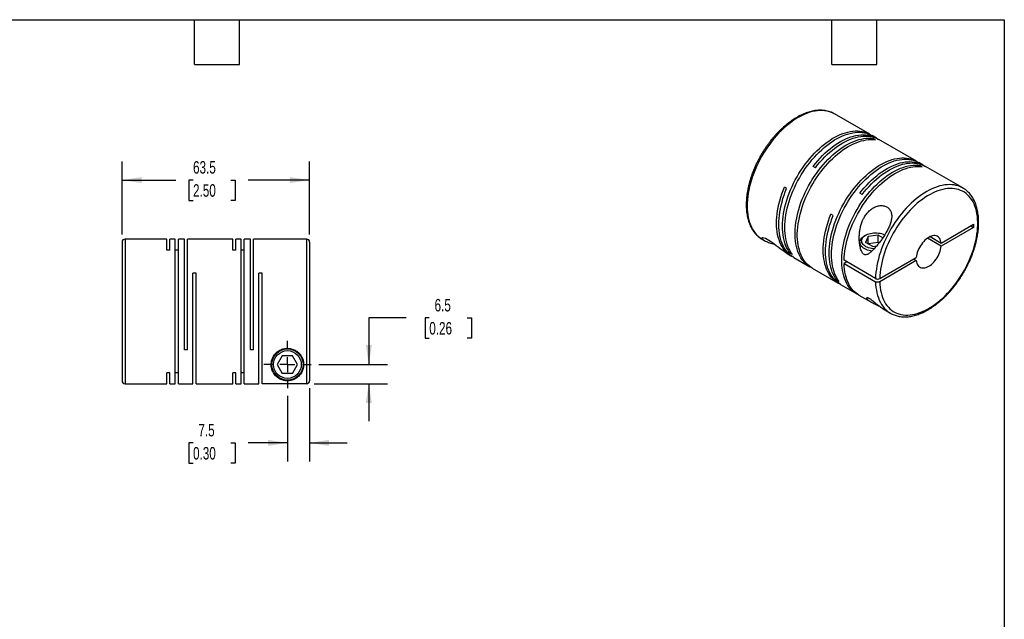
# Model space of a CAD drawing. Header units: millimetres. Extents: x 13 to 546, y 13 to 419.
# Tile 3 of 3: x 213 to 546, y 216 to 419. Entities that reach past the tile are written whole.
import ezdxf

# ---------------------------------------------------------------- set-up
doc = ezdxf.new("R2010")
doc.units = ezdxf.units.MM
doc.header["$LTSCALE"] = 2
doc.linetypes.add('SLD-Center', pattern=[19.05, 15.24, -1.27, 1.27, -1.27])
doc.linetypes.add('SLD-Solid', pattern=[0])
doc.layers.add('CENTER', color=40, linetype='SLD-Center')
doc.layers.add('DIMENSIONS', color=140, linetype='SLD-Solid', lineweight=25)
doc.layers.add('TEXT', color=140, linetype='SLD-Solid', lineweight=25)
doc.styles.add('SLDTEXTSTYLE0', font='TXT', dxfattribs={"width": 0.7})
doc.dimstyles.new('SLDDIMSTYLE0', dxfattribs={"dimtxt": 4.316016, "dimasz": 6.604, "dimexe": 0, "dimexo": 0.0625, "dimgap": 1.079004, "dimtad": 0, "dimtih": 1, "dimtoh": 1, "dimdec": 1, "dimrnd": 1e-09, "dimzin": 12, "dimdsep": 46, "dimtxsty": 'SLDTEXTSTYLE0', "dimsah": 1, "dimcen": 0.09, "dimadec": 0, "dimazin": 3, "dimtfac": 1, "dimtdec": 1, "dimtmove": 0, "dimatfit": 0, "dimfxl": 0, "dimfrac": 2, "dimtolj": 1, "dimtzin": 12, "dimarcsym": 0})
doc.dimstyles.new('SLDDIMSTYLE4', dxfattribs={"dimtxt": 4.316016, "dimasz": 6.604, "dimexe": 0, "dimexo": 0.0625, "dimgap": 1.079004, "dimtad": 0, "dimtih": 1, "dimtoh": 1, "dimdec": 1, "dimrnd": 1e-09, "dimzin": 12, "dimdsep": 46, "dimtxsty": 'SLDTEXTSTYLE0', "dimsah": 1, "dimcen": 0.09, "dimadec": 0, "dimazin": 3, "dimtfac": 1, "dimtdec": 1, "dimtofl": 0, "dimtmove": 0, "dimatfit": 3, "dimfxl": 0, "dimfrac": 2, "dimtolj": 1, "dimtzin": 12, "dimarcsym": 0})

# ---------------------------------------------------------------- blocks, each defined once
blk = doc.blocks.new('_D_5')
at = {"layer": 'DIMENSIONS'}
for p, q in [((310.81, 294.21), (310.81, 269.35)), ((303.31, 291.66), (303.31, 269.35)), ((271.34, 275.7), (269.89, 275.7)), ((269.89, 275.7), (269.89, 268.84)), ((284.17, 275.7), (285.61, 275.7)), ((285.61, 275.7), (285.61, 268.84)), ((303.31, 275.7), (290.01, 275.7)), ((310.81, 275.7), (323.51, 275.7)), ((269.89, 268.84), (271.34, 268.84)), ((285.61, 268.84), (284.17, 268.84))]:
    blk.add_line(p, q, dxfattribs=at)
for points in [[(303.31, 275.7), (296.7, 276.71), (296.7, 274.68)], [(310.81, 275.7), (317.41, 274.68), (317.41, 276.71)]]:
    blk.add_solid(points, dxfattribs=at)
at = {"layer": 'DIMENSIONS', "char_height": 4.233, "attachment_point": 1, "style": 'SLDTEXTSTYLE0'}
for s, insert in [('7.5', (273.14, 282.12)), ('0.30', (271.34, 274.29))]:
    blk.add_mtext(s, dxfattribs=dict(at, insert=insert))
blk = doc.blocks.new('_D_6')
at = {"layer": 'DIMENSIONS'}
for p, q in [((343.56, 318.05), (330.86, 318.05)), ((330.86, 318.05), (330.86, 302.24)), ((351.35, 318.05), (349.9, 318.05)), ((349.9, 318.05), (349.9, 311.19)), ((364.17, 318.05), (365.62, 318.05)), ((365.62, 318.05), (365.62, 311.19)), ((349.9, 311.19), (351.35, 311.19)), ((365.62, 311.19), (364.17, 311.19)), ((313.89, 302.24), (337.21, 302.24)), ((312.35, 295.75), (337.21, 295.75)), ((330.86, 295.75), (330.86, 283.05))]:
    blk.add_line(p, q, dxfattribs=at)
for points in [[(330.86, 302.24), (331.88, 308.85), (329.85, 308.85)], [(330.86, 295.75), (329.85, 289.15), (331.88, 289.15)]]:
    blk.add_solid(points, dxfattribs=at)
at = {"layer": 'DIMENSIONS', "char_height": 4.233, "attachment_point": 1, "style": 'SLDTEXTSTYLE0'}
for s, insert in [('6.5', (353.14, 324.47)), ('0.26', (351.35, 316.64))]:
    blk.add_mtext(s, dxfattribs=dict(at, insert=insert))
blk = doc.blocks.new('_D_7')
at = {"layer": 'DIMENSIONS'}
for p, q in [((247.31, 346.28), (247.31, 371.09)), ((310.81, 346.28), (310.81, 371.09)), ((247.31, 364.74), (265.49, 364.74)), ((271.34, 364.74), (269.89, 364.74)), ((269.89, 364.74), (269.89, 357.88)), ((284.17, 364.74), (285.61, 364.74)), ((285.61, 364.74), (285.61, 357.88)), ((310.81, 364.74), (290.01, 364.74)), ((269.89, 357.88), (271.34, 357.88)), ((285.61, 357.88), (284.17, 357.88))]:
    blk.add_line(p, q, dxfattribs=at)
for points in [[(247.31, 364.74), (253.91, 363.73), (253.91, 365.76)], [(310.81, 364.74), (304.2, 365.76), (304.2, 363.73)]]:
    blk.add_solid(points, dxfattribs=at)
at = {"layer": 'DIMENSIONS', "char_height": 4.233, "attachment_point": 1, "style": 'SLDTEXTSTYLE0'}
for s, insert in [('63.5', (271.34, 371.17)), ('2.50', (271.34, 363.34))]:
    blk.add_mtext(s, dxfattribs=dict(at, insert=insert))
blk = doc.blocks.new('SW_CENTERMARKSYMBOL_2')
at = {"layer": 'CENTER', "color": 0}
for p, q in [((0, 5.08), (0, 8.04)), ((-5.08, 0), (-8.04, 0)), ((0, 0), (-2.54, 0)), ((0, 0), (0, 2.54)), ((0, 0), (0, -2.54)), ((0, 0), (2.54, 0)), ((5.08, 0), (8.04, 0)), ((0, -5.08), (0, -8.04))]:
    blk.add_line(p, q, dxfattribs=at)

msp = doc.modelspace()

# ---------------------------------------------------------------- linework, layer by layer
for p, q in [((488.56, 387.17), (488.55, 387.18)), ((500.55, 380.25), (488.56, 387.17)), ((502.78, 378.97), (501.33, 379.8)), ((502.51, 378.4), (501.73, 378.85)), ((501.73, 378.48), (501.73, 378.85)), ((516.35, 371.13), (503.55, 378.52)), ((518.58, 369.84), (517.13, 370.68)), ((482.11, 368.95), (481.33, 369.4)), ((518.32, 369.28), (517.54, 369.72)), ((517.54, 369.36), (517.54, 369.72)), ((532.05, 362.07), (519.36, 369.39)), ((472.38, 361.89), (471.6, 362.34)), ((497.92, 359.83), (497.14, 360.27)), ((488.18, 352.76), (487.4, 353.21)), ((524.73, 343.41), (535.71, 349.75)), ((535.71, 348.69), (524.73, 342.34)), ((534.79, 349.22), (535.71, 348.69)), ((535.71, 349.75), (535.71, 348.69)), ((247.31, 343.74), (247.31, 296.74)), ((262.41, 344.74), (248.31, 344.74)), ((248.31, 344.74), (248.31, 295.74)), ((262.41, 341.01), (262.41, 344.74)), ((265.26, 344.74), (263.51, 344.74)), ((263.51, 341.01), (263.51, 344.74)), ((265.26, 295.74), (265.26, 344.74)), ((268.41, 344.74), (266.36, 344.74)), ((266.36, 295.74), (266.36, 344.74)), ((268.41, 307.24), (268.41, 344.74)), ((284.76, 344.74), (269.51, 344.74)), ((269.51, 307.24), (269.51, 344.74)), ((284.76, 341.01), (284.76, 344.74)), ((287.61, 344.74), (285.86, 344.74)), ((285.86, 341.01), (285.86, 344.74)), ((287.61, 295.74), (287.61, 344.74)), ((290.76, 344.74), (288.71, 344.74)), ((288.71, 295.74), (288.71, 344.74)), ((290.76, 307.24), (290.76, 344.74)), ((309.81, 344.74), (291.86, 344.74)), ((291.86, 307.24), (291.86, 344.74)), ((309.81, 344.74), (309.81, 295.75)), ((310.81, 343.74), (310.81, 296.75)), ((464.06, 344.73), (464.82, 344.3)), ((497.18, 343.67), (497.18, 342.68)), ((499.15, 346.07), (498.73, 345.83)), ((500.03, 345.57), (499.13, 343.64)), ((501.58, 342.22), (499.13, 343.64)), ((503.37, 346.09), (500.03, 345.57)), ((500.03, 343.12), (500.03, 345.57)), ((503.37, 343.64), (500.03, 343.12)), ((504.95, 345.18), (503.37, 346.09)), ((503.37, 343.64), (503.37, 346.09)), ((503.69, 343.46), (503.37, 343.64)), ((524.73, 342.34), (520.05, 345.04)), ((520.97, 345.58), (524.73, 343.41)), ((263.51, 341.01), (262.41, 341.01)), ((266.36, 341.01), (265.26, 341.01)), ((285.86, 341.01), (284.76, 341.01)), ((288.71, 341.01), (287.61, 341.01)), ((501.58, 342.22), (502.86, 342.42)), ((472.51, 339.86), (474.04, 338.98)), ((473.62, 339.94), (473.93, 340.13)), ((474.39, 339.49), (473.62, 339.94)), ((474.81, 338.53), (480.29, 335.37)), ((502.48, 331.38), (491.81, 337.55)), ((492.73, 337.01), (491.81, 336.48)), ((503.9, 331.38), (516.29, 338.54)), ((516.29, 337.47), (503.9, 330.32)), ((515.37, 338.01), (516.29, 337.47)), ((481.07, 334.92), (489.84, 329.86)), ((491.81, 336.48), (502.48, 330.32)), ((272.36, 333.24), (271.26, 333.24)), ((271.26, 295.74), (271.26, 333.24)), ((272.36, 295.74), (272.36, 333.24)), ((294.71, 333.24), (293.61, 333.24)), ((293.61, 295.74), (293.61, 333.24)), ((294.71, 295.75), (294.71, 333.24)), ((489.42, 330.82), (489.74, 331)), ((490.2, 330.37), (489.42, 330.82)), ((490.62, 329.41), (496.1, 326.24)), ((496.87, 325.79), (500.9, 323.47)), ((505.02, 321.09), (507.55, 319.63)), ((507.55, 319.63), (507.59, 319.61)), ((269.51, 307.24), (268.41, 307.24)), ((291.86, 307.24), (290.76, 307.24)), ((301.57, 305.24), (299.84, 302.24)), ((305.04, 305.24), (301.57, 305.24)), ((306.77, 302.24), (305.04, 305.24)), ((299.84, 302.24), (301.57, 299.24)), ((305.04, 299.24), (306.77, 302.24)), ((263.51, 299.48), (262.41, 299.48)), ((262.41, 295.74), (262.41, 299.48)), ((263.51, 295.74), (263.51, 299.48)), ((266.36, 299.48), (265.26, 299.48)), ((285.86, 299.48), (284.76, 299.48)), ((284.76, 295.74), (284.76, 299.48)), ((285.86, 295.74), (285.86, 299.48)), ((288.71, 299.48), (287.61, 299.48)), ((305.04, 299.24), (301.57, 299.24)), ((248.31, 295.74), (262.41, 295.74)), ((263.51, 295.74), (265.26, 295.74)), ((266.36, 295.74), (271.26, 295.74)), ((272.36, 295.74), (284.76, 295.74)), ((285.86, 295.74), (287.61, 295.74)), ((288.71, 295.74), (293.61, 295.74)), ((309.81, 295.75), (294.71, 295.75))]:
    msp.add_line(p, q)
at = {"flags": 128}
for points in [[(488.55, 387.18), (488.08, 387.43), (487.41, 387.72), (486.71, 387.96), (485.98, 388.13), (485.23, 388.25), (484.45, 388.31), (483.66, 388.31), (482.84, 388.25), (482, 388.13), (481.15, 387.96), (480.29, 387.72), (479.42, 387.43), (478.54, 387.08), (477.65, 386.67), (476.76, 386.21), (475.87, 385.69), (474.98, 385.13), (474.09, 384.51), (473.21, 383.84), (472.34, 383.13), (471.47, 382.37), (470.62, 381.56), (469.79, 380.72), (468.97, 379.83), (468.17, 378.91), (467.4, 377.96), (466.65, 376.97), (465.92, 375.95), (465.22, 374.91), (464.55, 373.84), (463.91, 372.76), (463.3, 371.65), (462.73, 370.53), (462.2, 369.4), (461.7, 368.26), (461.24, 367.11), (460.82, 365.96), (460.44, 364.81), (460.11, 363.66), (459.81, 362.52), (459.56, 361.38), (459.36, 360.26), (459.2, 359.16), (459.08, 358.07), (459.01, 357), (458.99, 355.96), (459.01, 354.94), (459.08, 353.96), (459.2, 353), (459.35, 352.08), (459.56, 351.19), (459.81, 350.35), (460.1, 349.55), (460.44, 348.78), (460.81, 348.07), (461.23, 347.4), (461.69, 346.78), (462.19, 346.22), (462.72, 345.7), (463.29, 345.24), (463.9, 344.83), (464.06, 344.73)], [(473.62, 339.94), (473.16, 340.56), (472.75, 341.24), (472.38, 341.95), (472.05, 342.72), (471.76, 343.52), (471.52, 344.37), (471.32, 345.26), (471.17, 346.18), (471.06, 347.14), (470.99, 348.12), (470.98, 349.14), (471, 350.18), (471.08, 351.25), (471.19, 352.33), (471.36, 353.44), (471.57, 354.55), (471.82, 355.68), (472.11, 356.82), (472.45, 357.97), (472.83, 359.12), (473.25, 360.26), (473.71, 361.41), (474.21, 362.54), (474.75, 363.67), (475.32, 364.79), (475.93, 365.89), (476.56, 366.97), (477.23, 368.04), (477.93, 369.08), (478.66, 370.09), (479.41, 371.07), (480.18, 372.02), (480.98, 372.94), (481.79, 373.82), (482.63, 374.66), (483.47, 375.46), (484.33, 376.22), (485.2, 376.93), (486.08, 377.59), (486.97, 378.21), (487.85, 378.78), (488.74, 379.29), (489.63, 379.75), (490.52, 380.15), (491.39, 380.5), (492.27, 380.8), (493.13, 381.03), (493.97, 381.21), (494.81, 381.33), (495.62, 381.39), (496.42, 381.39), (497.19, 381.34), (497.94, 381.22), (498.67, 381.05), (499.37, 380.81), (500.04, 380.52), (500.67, 380.18), (500.93, 380.02)], [(474.39, 339.49), (473.94, 340.12), (473.53, 340.79), (473.16, 341.51), (472.83, 342.27), (472.54, 343.08), (472.3, 343.92), (472.1, 344.81), (471.94, 345.73), (471.84, 346.69), (471.77, 347.67), (471.75, 348.69), (471.78, 349.73), (471.85, 350.8), (471.97, 351.88), (472.14, 352.99), (472.34, 354.11), (472.6, 355.24), (472.89, 356.37), (473.23, 357.52), (473.61, 358.67), (474.03, 359.81), (474.49, 360.96), (474.99, 362.1), (475.53, 363.22), (476.1, 364.34), (476.7, 365.44), (477.34, 366.53), (478.01, 367.59), (478.71, 368.63), (479.43, 369.64), (480.19, 370.62), (480.96, 371.57), (481.76, 372.49), (482.57, 373.37), (483.4, 374.21), (484.25, 375.01), (485.11, 375.77), (485.98, 376.48), (486.86, 377.15), (487.74, 377.76), (488.63, 378.33), (489.52, 378.84), (490.41, 379.3), (491.29, 379.71), (492.17, 380.06), (493.04, 380.35), (493.9, 380.58), (494.75, 380.76), (495.58, 380.88), (496.4, 380.94), (497.19, 380.94), (497.97, 380.89), (498.72, 380.77), (499.45, 380.6), (500.14, 380.36), (500.81, 380.08), (501.33, 379.8)], [(480.69, 335.15), (480.42, 335.3), (479.8, 335.68), (479.21, 336.11), (478.66, 336.6), (478.15, 337.14), (477.67, 337.73), (477.24, 338.38), (476.84, 339.07), (476.49, 339.8), (476.17, 340.58), (475.9, 341.41), (475.68, 342.27), (475.5, 343.17), (475.36, 344.11), (475.27, 345.07), (475.22, 346.07), (475.22, 347.1), (475.27, 348.15), (475.36, 349.23), (475.5, 350.32), (475.68, 351.43), (475.9, 352.55), (476.17, 353.69), (476.49, 354.83), (476.84, 355.97), (477.24, 357.12), (477.67, 358.27), (478.15, 359.41), (478.66, 360.55), (479.21, 361.67), (479.8, 362.78), (480.42, 363.87), (481.07, 364.95), (481.75, 366), (482.46, 367.03), (483.19, 368.03), (483.96, 369), (484.74, 369.94), (485.54, 370.84), (486.36, 371.71), (487.2, 372.53), (488.06, 373.32), (488.92, 374.06), (489.79, 374.75), (490.68, 375.4), (491.56, 375.99), (492.45, 376.54), (493.34, 377.03), (494.23, 377.47), (495.11, 377.85), (495.98, 378.18), (496.85, 378.45), (497.71, 378.66), (498.55, 378.82), (499.37, 378.91), (500.18, 378.95), (500.97, 378.93), (501.73, 378.85)], [(481.07, 334.92), (480.58, 335.23), (479.99, 335.66), (479.44, 336.15), (478.93, 336.69), (478.45, 337.28), (478.01, 337.93), (477.62, 338.62), (477.26, 339.35), (476.95, 340.13), (476.68, 340.96), (476.46, 341.82), (476.27, 342.72), (476.14, 343.66), (476.05, 344.63), (476, 345.62), (476, 346.65), (476.05, 347.7), (476.14, 348.78), (476.27, 349.87), (476.46, 350.98), (476.68, 352.1), (476.95, 353.24), (477.26, 354.38), (477.62, 355.53), (478.01, 356.67), (478.45, 357.82), (478.93, 358.96), (479.44, 360.1), (479.99, 361.22), (480.58, 362.33), (481.2, 363.43), (481.85, 364.5), (482.53, 365.55), (483.24, 366.58), (483.97, 367.58), (484.73, 368.55), (485.52, 369.49), (486.32, 370.39), (487.14, 371.26), (487.98, 372.09), (488.83, 372.87), (489.7, 373.61), (490.57, 374.3), (491.45, 374.95), (492.34, 375.54), (493.23, 376.09), (494.12, 376.58), (495, 377.02), (495.89, 377.4), (496.76, 377.73), (497.63, 378), (498.48, 378.21), (499.33, 378.37), (500.15, 378.46), (500.96, 378.5), (501.75, 378.48), (502.51, 378.4)], [(481.33, 369.4), (482.1, 370.36), (482.89, 371.29), (483.7, 372.19), (484.52, 373.05), (485.36, 373.86), (486.22, 374.64), (487.08, 375.37), (487.96, 376.05), (488.84, 376.69), (489.73, 377.27), (490.62, 377.81), (491.51, 378.29), (492.39, 378.71), (493.27, 379.09), (494.15, 379.4), (495.01, 379.66), (495.87, 379.86), (496.7, 380), (497.53, 380.09), (498.33, 380.11), (499.11, 380.08), (499.87, 379.99), (500.61, 379.84), (501.32, 379.63), (502, 379.36), (502.65, 379.04), (503.16, 378.73)], [(482.11, 368.95), (482.88, 369.91), (483.67, 370.84), (484.47, 371.74), (485.3, 372.6), (486.14, 373.41), (487, 374.19), (487.86, 374.92), (488.74, 375.6), (489.62, 376.24), (490.51, 376.82), (491.4, 377.36), (492.28, 377.84), (493.17, 378.27), (494.05, 378.64), (494.93, 378.95), (495.79, 379.21), (496.64, 379.41), (497.48, 379.56), (498.3, 379.64), (499.11, 379.66), (499.89, 379.63), (500.65, 379.54), (501.39, 379.39), (502.1, 379.18), (502.78, 378.91), (503.43, 378.59), (503.55, 378.52)], [(489.42, 330.82), (488.97, 331.44), (488.55, 332.11), (488.18, 332.83), (487.85, 333.59), (487.57, 334.4), (487.32, 335.25), (487.12, 336.13), (486.97, 337.06), (486.86, 338.01), (486.8, 339), (486.78, 340.02), (486.81, 341.06), (486.88, 342.12), (487, 343.21), (487.16, 344.31), (487.37, 345.43), (487.62, 346.56), (487.92, 347.7), (488.26, 348.84), (488.64, 349.99), (489.06, 351.14), (489.52, 352.28), (490.02, 353.42), (490.55, 354.55), (491.12, 355.67), (491.73, 356.77), (492.37, 357.85), (493.04, 358.91), (493.74, 359.95), (494.46, 360.96), (495.21, 361.95), (495.99, 362.9), (496.78, 363.82), (497.6, 364.7), (498.43, 365.54), (499.28, 366.34), (500.14, 367.09), (501.01, 367.81), (501.89, 368.47), (502.77, 369.09), (503.66, 369.65), (504.55, 370.17), (505.44, 370.63), (506.32, 371.03), (507.2, 371.38), (508.07, 371.67), (508.93, 371.91), (509.78, 372.09), (510.61, 372.21), (511.42, 372.27), (512.22, 372.27), (512.99, 372.21), (513.75, 372.1), (514.47, 371.92), (515.17, 371.69), (515.84, 371.4), (516.48, 371.05), (516.74, 370.89)], [(490.2, 330.37), (489.74, 330.99), (489.33, 331.66), (488.96, 332.38), (488.63, 333.15), (488.34, 333.95), (488.1, 334.8), (487.9, 335.68), (487.75, 336.61), (487.64, 337.56), (487.58, 338.55), (487.56, 339.57), (487.58, 340.61), (487.66, 341.67), (487.78, 342.76), (487.94, 343.86), (488.15, 344.98), (488.4, 346.11), (488.7, 347.25), (489.03, 348.4), (489.41, 349.54), (489.83, 350.69), (490.29, 351.83), (490.79, 352.97), (491.33, 354.1), (491.9, 355.22), (492.51, 356.32), (493.15, 357.4), (493.81, 358.46), (494.51, 359.5), (495.24, 360.52), (495.99, 361.5), (496.76, 362.45), (497.56, 363.37), (498.38, 364.25), (499.21, 365.09), (500.06, 365.89), (500.92, 366.65), (501.79, 367.36), (502.66, 368.02), (503.55, 368.64), (504.44, 369.2), (505.33, 369.72), (506.21, 370.18), (507.1, 370.58), (507.98, 370.93), (508.85, 371.22), (509.71, 371.46), (510.55, 371.64), (511.39, 371.76), (512.2, 371.82), (513, 371.82), (513.77, 371.76), (514.52, 371.65), (515.25, 371.47), (515.95, 371.24), (516.62, 370.95), (517.13, 370.68)], [(497.14, 360.27), (497.9, 361.24), (498.69, 362.17), (499.5, 363.07), (500.33, 363.92), (501.17, 364.74), (502.02, 365.51), (502.89, 366.24), (503.76, 366.93), (504.65, 367.56), (505.53, 368.15), (506.42, 368.68), (507.31, 369.16), (508.2, 369.59), (509.08, 369.96), (509.95, 370.28), (510.82, 370.54), (511.67, 370.74), (512.51, 370.88), (513.33, 370.96), (514.13, 370.99), (514.92, 370.96), (515.68, 370.86), (516.41, 370.71), (517.12, 370.5), (517.8, 370.24), (518.46, 369.91), (518.96, 369.61)], [(497.92, 359.83), (498.68, 360.79), (499.47, 361.72), (500.28, 362.62), (501.1, 363.47), (501.94, 364.29), (502.8, 365.06), (503.67, 365.79), (504.54, 366.48), (505.42, 367.11), (506.31, 367.7), (507.2, 368.23), (508.09, 368.71), (508.97, 369.14), (509.86, 369.51), (510.73, 369.83), (511.59, 370.09), (512.45, 370.29), (513.29, 370.43), (514.11, 370.52), (514.91, 370.54), (515.69, 370.51), (516.46, 370.42), (517.19, 370.26), (517.9, 370.05), (518.58, 369.79), (519.23, 369.46), (519.36, 369.39)], [(496.49, 326.03), (496.22, 326.17), (495.6, 326.55), (495.02, 326.99), (494.47, 327.48), (493.95, 328.02), (493.48, 328.61), (493.04, 329.25), (492.64, 329.94), (492.29, 330.68), (491.98, 331.46), (491.71, 332.28), (491.48, 333.15), (491.3, 334.05), (491.16, 334.98), (491.07, 335.95), (491.03, 336.95), (491.03, 337.98), (491.07, 339.03), (491.16, 340.1), (491.3, 341.2), (491.48, 342.31), (491.71, 343.43), (491.98, 344.56), (492.29, 345.7), (492.64, 346.85), (493.04, 348), (493.48, 349.15), (493.95, 350.29), (494.47, 351.42), (495.02, 352.55), (495.6, 353.66), (496.22, 354.75), (496.87, 355.83), (497.55, 356.88), (498.26, 357.91), (499, 358.91), (499.76, 359.88), (500.54, 360.82), (501.35, 361.72), (502.17, 362.59), (503.01, 363.41), (503.86, 364.19), (504.72, 364.93), (505.6, 365.63), (506.48, 366.27), (507.37, 366.87), (508.25, 367.41), (509.14, 367.91), (510.03, 368.34), (510.91, 368.73), (511.79, 369.05), (512.65, 369.33), (513.51, 369.54), (514.35, 369.69), (515.18, 369.79), (515.99, 369.83), (516.77, 369.8), (517.54, 369.72)], [(491.81, 337.55), (491.85, 338.6), (491.94, 339.67), (492.08, 340.76), (492.26, 341.87), (492.49, 343), (492.76, 344.13), (493.07, 345.27), (493.43, 346.42), (493.82, 347.56), (494.26, 348.71), (494.74, 349.85), (495.25, 350.99), (495.8, 352.11), (496.39, 353.22), (497.01, 354.31), (497.66, 355.39), (498.34, 356.44), (499.05, 357.47), (499.78, 358.47), (500.54, 359.44), (501.33, 360.38), (502.13, 361.28), (502.95, 362.14), (503.79, 362.97), (504.64, 363.75), (505.51, 364.49), (506.38, 365.18), (507.26, 365.83), (508.15, 366.42), (509.04, 366.97), (509.92, 367.46), (510.81, 367.9), (511.69, 368.28), (512.57, 368.61), (513.43, 368.88), (514.29, 369.09), (515.13, 369.24), (515.96, 369.34), (516.76, 369.38), (517.55, 369.36), (518.32, 369.28)], [(474.43, 338.77), (473.9, 339.06), (473.3, 339.46), (472.73, 339.92), (472.19, 340.43), (471.69, 340.99), (471.23, 341.6), (470.81, 342.26), (470.43, 342.97), (470.1, 343.73), (469.8, 344.52), (469.55, 345.36), (469.34, 346.24), (469.18, 347.16), (469.06, 348.1), (468.99, 349.09), (468.96, 350.1), (468.98, 351.13), (469.04, 352.19), (469.15, 353.27), (469.31, 354.37), (469.51, 355.49), (469.75, 356.62), (470.03, 357.75), (470.36, 358.9), (470.74, 360.04), (471.15, 361.19), (471.6, 362.34)], [(474.81, 338.53), (474.69, 338.6), (474.08, 339.01), (473.51, 339.46), (472.97, 339.97), (472.48, 340.53), (472.02, 341.15), (471.59, 341.81), (471.21, 342.52), (470.88, 343.27), (470.58, 344.07), (470.33, 344.91), (470.12, 345.79), (469.96, 346.7), (469.84, 347.65), (469.77, 348.63), (469.74, 349.64), (469.76, 350.68), (469.82, 351.74), (469.93, 352.82), (470.08, 353.92), (470.28, 355.04), (470.53, 356.16), (470.81, 357.3), (471.14, 358.45), (471.51, 359.59), (471.93, 360.74), (472.38, 361.89)], [(532.06, 362.06), (531.89, 362.15), (531.24, 362.48), (530.56, 362.74), (529.84, 362.95), (529.1, 363.1), (528.34, 363.18), (527.55, 363.21), (526.74, 363.18), (525.92, 363.1), (525.07, 362.95), (524.22, 362.74), (523.35, 362.48), (522.47, 362.16), (521.59, 361.78), (520.7, 361.35), (519.81, 360.86), (518.92, 360.32), (518.03, 359.72), (517.14, 359.08), (516.26, 358.39), (515.4, 357.65), (514.54, 356.87), (513.7, 356.05), (512.87, 355.18), (512.06, 354.28), (511.28, 353.34), (510.51, 352.37), (509.77, 351.37), (509.06, 350.34), (508.37, 349.28), (507.72, 348.21), (507.09, 347.11), (506.51, 346), (505.95, 344.87), (505.43, 343.73), (504.95, 342.59), (504.51, 341.44), (504.12, 340.29), (503.76, 339.14), (503.44, 337.99), (503.17, 336.85), (502.94, 335.73), (502.76, 334.61), (502.62, 333.51), (502.53, 332.44), (502.48, 331.38)], [(503.9, 330.32), (503.94, 329.34), (504.04, 328.4), (504.17, 327.49), (504.36, 326.61), (504.58, 325.77), (504.85, 324.97), (505.16, 324.22), (505.52, 323.5), (505.91, 322.84), (506.35, 322.22), (506.83, 321.65), (507.34, 321.14), (507.88, 320.67), (508.47, 320.26), (509.08, 319.91), (509.73, 319.61), (510.41, 319.37), (511.11, 319.19), (511.84, 319.06), (512.59, 319), (513.37, 318.99), (514.16, 319.04), (514.98, 319.15), (515.8, 319.32), (516.64, 319.55), (517.49, 319.83), (518.35, 320.17), (519.22, 320.56), (520.09, 321.01), (520.96, 321.52), (521.82, 322.07), (522.69, 322.68), (523.55, 323.33), (524.4, 324.03), (525.24, 324.77), (526.06, 325.56), (526.88, 326.39), (527.67, 327.26), (528.44, 328.16), (529.2, 329.1), (529.93, 330.07), (530.63, 331.06), (531.31, 332.09), (531.95, 333.13), (532.57, 334.2), (533.15, 335.28), (533.69, 336.38), (534.21, 337.48), (534.68, 338.6), (535.11, 339.72), (535.51, 340.84), (535.86, 341.96), (536.17, 343.08), (536.44, 344.19), (536.67, 345.29), (536.85, 346.38), (536.98, 347.45), (537.07, 348.5), (537.12, 349.53), (537.12, 350.53), (537.07, 351.51), (536.98, 352.45), (536.85, 353.37), (536.67, 354.25), (536.44, 355.09), (536.17, 355.89), (535.86, 356.64), (535.51, 357.36), (535.11, 358.02), (534.68, 358.64), (534.21, 359.21), (533.69, 359.73), (533.15, 360.19), (532.57, 360.6), (531.95, 360.96), (531.31, 361.26), (530.63, 361.5), (529.93, 361.69), (529.2, 361.81), (528.44, 361.88), (527.67, 361.89), (526.88, 361.84), (526.06, 361.73), (525.24, 361.57), (524.4, 361.34), (523.55, 361.06), (522.69, 360.72), (521.82, 360.33), (520.96, 359.88), (520.09, 359.38), (519.22, 358.83), (518.35, 358.22), (517.49, 357.57), (516.64, 356.87), (515.8, 356.13), (514.98, 355.34), (514.16, 354.51), (513.37, 353.65), (512.59, 352.74), (511.84, 351.81), (511.11, 350.84), (510.41, 349.84), (509.73, 348.82), (509.08, 347.78), (508.47, 346.71), (507.88, 345.63), (507.34, 344.54), (506.83, 343.43), (506.35, 342.31), (505.91, 341.19), (505.52, 340.07), (505.16, 338.95), (504.85, 337.83), (504.58, 336.72), (504.36, 335.62), (504.17, 334.53), (504.04, 333.46), (503.94, 332.41), (503.9, 331.38)], [(490.23, 329.64), (489.71, 329.93), (489.11, 330.33), (488.54, 330.79), (488, 331.3), (487.5, 331.86), (487.04, 332.47), (486.62, 333.13), (486.24, 333.84), (485.9, 334.6), (485.61, 335.39), (485.35, 336.23), (485.15, 337.11), (484.98, 338.03), (484.86, 338.98), (484.79, 339.96), (484.76, 340.97), (484.78, 342), (484.85, 343.06), (484.96, 344.15), (485.11, 345.25), (485.31, 346.36), (485.55, 347.49), (485.84, 348.63), (486.17, 349.77), (486.54, 350.92), (486.95, 352.07), (487.4, 353.21)], [(490.62, 329.41), (490.49, 329.48), (489.89, 329.88), (489.31, 330.34), (488.78, 330.85), (488.28, 331.41), (487.82, 332.02), (487.4, 332.68), (487.02, 333.39), (486.68, 334.15), (486.38, 334.95), (486.13, 335.78), (485.92, 336.66), (485.76, 337.58), (485.64, 338.53), (485.57, 339.51), (485.54, 340.52), (485.56, 341.56), (485.62, 342.62), (485.73, 343.7), (485.89, 344.8), (486.09, 345.91), (486.33, 347.04), (486.62, 348.18), (486.95, 349.32), (487.32, 350.47), (487.73, 351.62), (488.18, 352.76)], [(502.03, 341.45), (501.71, 341.48), (501.17, 341.55), (500.65, 341.66), (500.15, 341.8), (499.68, 341.98), (499.25, 342.18), (498.87, 342.42), (498.54, 342.67), (498.26, 342.95), (498.05, 343.25), (497.89, 343.56), (497.8, 343.88), (497.78, 344.2), (497.82, 344.52), (497.93, 344.83), (498.1, 345.14), (498.33, 345.43), (498.62, 345.7), (498.96, 345.96), (499.36, 346.18), (499.79, 346.38), (500.27, 346.55), (500.78, 346.69), (501.31, 346.78), (501.85, 346.85), (502.41, 346.87), (502.96, 346.85), (503.51, 346.8), (504.05, 346.71), (504.56, 346.59), (505.04, 346.43), (505.49, 346.24), (505.6, 346.19)], [(472.52, 339.86), (472.42, 339.91), (471.97, 340.19), (471.49, 340.52), (470.85, 340.98), (470.16, 341.5), (469.52, 342), (468.84, 342.52), (468.21, 343.01), (467.55, 343.49), (466.93, 343.92), (466.31, 344.31), (465.73, 344.65), (465.19, 344.92), (464.7, 345.11), (464.31, 345.21), (464.07, 345.21), (463.95, 345.14), (463.98, 344.97), (464.17, 344.75), (464.62, 344.42), (465.27, 344.06), (465.27, 344.06)], [(501.27, 340.69), (500.83, 340.76), (500.28, 340.88), (499.76, 341.04), (499.28, 341.23), (498.83, 341.44), (498.43, 341.69), (498.08, 341.96), (497.78, 342.25), (497.54, 342.55), (497.36, 342.87), (497.24, 343.2), (497.18, 343.54), (497.19, 343.88), (497.26, 344.21), (497.4, 344.54), (497.59, 344.86), (497.85, 345.16), (498.16, 345.44), (498.53, 345.71), (498.73, 345.83)], [(524.73, 343.41), (524.65, 343.87), (524.54, 344.3), (524.38, 344.68), (524.18, 345.02), (523.93, 345.31), (523.65, 345.54), (523.34, 345.72), (523, 345.84), (522.62, 345.91), (522.23, 345.91), (521.82, 345.86), (521.39, 345.74), (520.95, 345.57), (520.51, 345.34), (520.07, 345.06), (519.63, 344.72), (519.2, 344.35), (518.79, 343.92), (518.39, 343.46), (518.02, 342.97), (517.68, 342.45), (517.36, 341.91), (517.08, 341.35), (516.84, 340.78), (516.64, 340.21), (516.48, 339.64), (516.36, 339.08), (516.29, 338.54)], [(516.29, 337.47), (516.36, 337.01), (516.48, 336.58), (516.64, 336.2), (516.84, 335.86), (517.08, 335.57), (517.36, 335.34), (517.68, 335.16), (518.02, 335.04), (518.39, 334.97), (518.79, 334.97), (519.2, 335.02), (519.63, 335.14), (520.07, 335.31), (520.51, 335.54), (520.95, 335.82), (521.39, 336.16), (521.82, 336.53), (522.23, 336.96), (522.62, 337.42), (523, 337.91), (523.34, 338.43), (523.65, 338.97), (523.93, 339.53), (524.18, 340.1), (524.38, 340.67), (524.54, 341.24), (524.65, 341.8), (524.73, 342.34)], [(496.87, 325.79), (496.39, 326.1), (495.8, 326.53), (495.25, 327.02), (494.74, 327.56), (494.26, 328.15), (493.82, 328.8), (493.43, 329.48), (493.07, 330.22), (492.76, 331), (492.49, 331.82), (492.26, 332.68), (492.08, 333.58), (491.94, 334.52), (491.85, 335.49), (491.81, 336.48)], [(502.48, 330.32), (502.53, 329.32), (502.62, 328.35), (502.76, 327.41), (502.94, 326.51), (503.17, 325.64), (503.44, 324.82), (503.76, 324.04), (504.12, 323.3), (504.51, 322.61), (504.95, 321.97), (505.43, 321.38), (505.95, 320.84), (506.51, 320.35), (507.09, 319.91), (507.55, 319.63)]]:
    msp.add_lwpolyline(points, dxfattribs=at)
for radius in [5.3, 4.7]:
    msp.add_circle((303.31, 302.24), radius)
for centre, start, end in [((248.31, 343.74), 90, 180), ((309.81, 343.74), 0, 90), ((248.31, 296.74), 180, 270)]:
    msp.add_arc(centre, 1, start, end)
for points, knots in [([(488.54, 387.18), (488.53, 387.19), (488.31, 387.33), (487.86, 387.54), (487.2, 387.82), (486.51, 388.04), (485.8, 388.22), (485.06, 388.33), (484.31, 388.4), (483.53, 388.41), (482.74, 388.37), (481.93, 388.28), (481.11, 388.13), (480.27, 387.92), (479.43, 387.67), (478.58, 387.36), (477.72, 387), (476.86, 386.58), (476, 386.12), (475.14, 385.61), (474.29, 385.06), (473.44, 384.46), (472.6, 383.81), (471.77, 383.13), (470.95, 382.4), (470.14, 381.63), (469.35, 380.83), (468.57, 379.99), (467.81, 379.12), (467.08, 378.22), (466.36, 377.29), (465.67, 376.34), (465, 375.36), (464.36, 374.36), (463.75, 373.33), (463.16, 372.3), (462.61, 371.24), (462.09, 370.18), (461.6, 369.1), (461.15, 368.02), (460.73, 366.93), (460.35, 365.84), (460.01, 364.75), (459.7, 363.66), (459.43, 362.58), (459.21, 361.5), (459.02, 360.44), (458.88, 359.38), (458.77, 358.34), (458.71, 357.32), (458.69, 356.32), (458.71, 355.34), (458.78, 354.38), (458.89, 353.45), (459.04, 352.55), (459.23, 351.68), (459.47, 350.85), (459.75, 350.05), (460.06, 349.28), (460.42, 348.56), (460.82, 347.88), (461.26, 347.25), (461.73, 346.66), (462.24, 346.12), (462.78, 345.63), (463.35, 345.19), (463.79, 344.88), (464.05, 344.75), (464.1, 344.72)], [0, 0, 0, 0, 0.001139, 0.016197, 0.031253, 0.046327, 0.06144, 0.076609, 0.091845, 0.107154, 0.122539, 0.137994, 0.153513, 0.169085, 0.1847, 0.200349, 0.21602, 0.231706, 0.247401, 0.263098, 0.278793, 0.294484, 0.310168, 0.325846, 0.341516, 0.357179, 0.372835, 0.388484, 0.404127, 0.419765, 0.435398, 0.451027, 0.466653, 0.482278, 0.497901, 0.513524, 0.529147, 0.544772, 0.560399, 0.57603, 0.591664, 0.607303, 0.622948, 0.6386, 0.654259, 0.669926, 0.685602, 0.701287, 0.716981, 0.732684, 0.748395, 0.764112, 0.779834, 0.795557, 0.811273, 0.826978, 0.842663, 0.858317, 0.87393, 0.889491, 0.904988, 0.920413, 0.93576, 0.951029, 0.966225, 0.981358, 0.996445, 1, 1, 1, 1]), ([(507.59, 319.61), (507.76, 319.52), (508.13, 319.31), (508.74, 319.05), (509.42, 318.81), (510.13, 318.62), (510.86, 318.49), (511.61, 318.41), (512.38, 318.39), (513.17, 318.41), (513.98, 318.5), (514.8, 318.63), (515.63, 318.82), (516.47, 319.06), (517.32, 319.36), (518.17, 319.71), (519.03, 320.11), (519.89, 320.56), (520.75, 321.05), (521.61, 321.6), (522.46, 322.19), (523.3, 322.82), (524.13, 323.5), (524.96, 324.21), (525.77, 324.97), (526.57, 325.76), (527.35, 326.59), (528.11, 327.45), (528.85, 328.34), (529.57, 329.27), (530.27, 330.22), (530.94, 331.19), (531.59, 332.19), (532.21, 333.2), (532.8, 334.24), (533.37, 335.29), (533.89, 336.35), (534.39, 337.42), (534.85, 338.5), (535.28, 339.59), (535.67, 340.68), (536.02, 341.77), (536.34, 342.86), (536.62, 343.95), (536.85, 345.02), (537.05, 346.09), (537.21, 347.15), (537.32, 348.19), (537.39, 349.22), (537.42, 350.23), (537.41, 351.21), (537.36, 352.18), (537.26, 353.11), (537.12, 354.02), (536.94, 354.9), (536.71, 355.74), (536.45, 356.55), (536.14, 357.33), (535.79, 358.06), (535.4, 358.75), (534.97, 359.39), (534.51, 359.99), (534.01, 360.55), (533.48, 361.05), (532.92, 361.51), (532.44, 361.84), (532.15, 362), (532.06, 362.05)], [0, 0, 0, 0, 0.011897, 0.026977, 0.042069, 0.057194, 0.072372, 0.087614, 0.102929, 0.118319, 0.133781, 0.149309, 0.164894, 0.180524, 0.19619, 0.211881, 0.22759, 0.243308, 0.25903, 0.274751, 0.290469, 0.30618, 0.321885, 0.337582, 0.353272, 0.368955, 0.384631, 0.4003, 0.415964, 0.431624, 0.447279, 0.462931, 0.478581, 0.494229, 0.509878, 0.525526, 0.541176, 0.556827, 0.572482, 0.58814, 0.603803, 0.619471, 0.635146, 0.650829, 0.666519, 0.682218, 0.697925, 0.713642, 0.729368, 0.745102, 0.760844, 0.77659, 0.792338, 0.808082, 0.823816, 0.839532, 0.85522, 0.87087, 0.886471, 0.90201, 0.917479, 0.932871, 0.948184, 0.963422, 0.978595, 0.993716, 1, 1, 1, 1]), ([(506.37, 347.48), (506.6, 347.91), (506.82, 348.34), (507.22, 349.22), (507.4, 349.67), (507.69, 350.56), (507.81, 351.01), (507.96, 351.9), (507.99, 352.34), (507.96, 352.97), (507.94, 353.18), (507.86, 353.58), (507.81, 353.77), (507.67, 354.14), (507.59, 354.32), (507.39, 354.66), (507.28, 354.81), (506.9, 355.25), (506.59, 355.49), (506.06, 355.77), (505.88, 355.84), (505.48, 355.97), (505.27, 356.01), (504.86, 356.07), (504.64, 356.09), (504.2, 356.09), (503.98, 356.07), (503.31, 355.97), (502.86, 355.84), (502.21, 355.57), (502, 355.47), (501.58, 355.24), (501.38, 355.11), (500.99, 354.84), (500.8, 354.69), (500.44, 354.38), (500.26, 354.21), (499.76, 353.69), (499.45, 353.32), (498.9, 352.53), (498.65, 352.11), (498, 350.82), (497.67, 349.91), (497.32, 348.51), (497.23, 348.03), (497.08, 347.08), (497.03, 346.6), (496.98, 345.64), (496.97, 345.16), (497, 344.2), (497.03, 343.72), (497.15, 342.76), (497.23, 342.28), (497.41, 341.59), (497.48, 341.36), (497.63, 340.9), (497.73, 340.68), (497.89, 340.36), (497.94, 340.26), (498.07, 340.06), (498.14, 339.97), (498.36, 339.72), (498.52, 339.59), (498.79, 339.47), (498.88, 339.45), (499.06, 339.42), (499.15, 339.42), (499.41, 339.44), (499.58, 339.49), (500.07, 339.7), (500.38, 339.92), (500.98, 340.4), (501.27, 340.68), (502.12, 341.54), (502.67, 342.18), (503.5, 343.2), (503.78, 343.55), (504.32, 344.29), (504.59, 344.67), (505.39, 345.82), (505.9, 346.63), (506.37, 347.48)], [0, 0, 0, 0, 0.03125, 0.03125, 0.0625, 0.0625, 0.09375, 0.09375, 0.125, 0.125, 0.140625, 0.140625, 0.15625, 0.15625, 0.171875, 0.171875, 0.1875, 0.1875, 0.21875, 0.21875, 0.234375, 0.234375, 0.25, 0.25, 0.265625, 0.265625, 0.28125, 0.28125, 0.3125, 0.3125, 0.328125, 0.328125, 0.34375, 0.34375, 0.359375, 0.359375, 0.375, 0.375, 0.40625, 0.40625, 0.4375, 0.4375, 0.5, 0.5, 0.53125, 0.53125, 0.5625, 0.5625, 0.59375, 0.59375, 0.625, 0.625, 0.65625, 0.65625, 0.671875, 0.671875, 0.6875, 0.6875, 0.695313, 0.695313, 0.703125, 0.703125, 0.71875, 0.71875, 0.726563, 0.726563, 0.734375, 0.734375, 0.75, 0.75, 0.78125, 0.78125, 0.8125, 0.8125, 0.875, 0.875, 0.90625, 0.90625, 0.9375, 0.9375, 1, 1, 1, 1]), ([(465.27, 344.06), (465.47, 343.97), (465.86, 343.78), (466.57, 343.51), (467.34, 343.26), (467.9, 343.1), (468.18, 343.02)], [0, 0, 0, 0, 0.247098, 0.496349, 0.751343, 1, 1, 1, 1]), ([(502.48, 331.38), (502.58, 331.33), (502.69, 331.29), (502.93, 331.23), (503.06, 331.21), (503.45, 331.21), (503.71, 331.27), (503.9, 331.38)], [0, 0, 0, 0, 0.25, 0.25, 0.5, 0.5, 1, 1, 1, 1]), ([(503.9, 330.32), (503.8, 330.27), (503.69, 330.22), (503.45, 330.17), (503.32, 330.15), (502.93, 330.15), (502.67, 330.21), (502.48, 330.32)], [0, 0, 0, 0, 0.25, 0.25, 0.5, 0.5, 1, 1, 1, 1]), ([(504.6, 321.36), (504.41, 321.49), (504.03, 321.76), (503.35, 322.29), (502.72, 322.81), (502.13, 323.3), (501.68, 323.66), (501.29, 323.98), (500.93, 324.25), (500.52, 324.53), (500.12, 324.76), (499.84, 324.87), (499.66, 324.89), (499.55, 324.87), (499.48, 324.81), (499.47, 324.69), (499.56, 324.49), (499.82, 324.2), (500.23, 323.88), (500.72, 323.57), (501.28, 323.25), (501.81, 322.98), (502.34, 322.72), (502.81, 322.49), (503.23, 322.28), (503.48, 322.15), (503.61, 322.09)], [0, 0, 0, 0, 0.066865, 0.130705, 0.196236, 0.236164, 0.276937, 0.300591, 0.324794, 0.355654, 0.390444, 0.425004, 0.450624, 0.476925, 0.509281, 0.542128, 0.604081, 0.667706, 0.728423, 0.790739, 0.83586, 0.882128, 0.916047, 0.950858, 0.975243, 1, 1, 1, 1]), ([(505.02, 321.09), (505.02, 321.09), (504.91, 321.15), (504.75, 321.25), (504.6, 321.36)], [0, 0, 0, 0, 0.021606, 1, 1, 1, 1]), ([(308.81, 302.24), (308.81, 302.57), (308.78, 302.91), (308.65, 303.61), (308.54, 303.96), (308.26, 304.66), (308.08, 305.01), (307.61, 305.69), (307.33, 306.01), (306.84, 306.46), (306.67, 306.6), (306.3, 306.86), (306.1, 306.98), (305.69, 307.2), (305.48, 307.3), (305.03, 307.47), (304.8, 307.54), (304.1, 307.71), (303.61, 307.76), (302.89, 307.73), (302.65, 307.71), (302.17, 307.63), (301.93, 307.57), (301.48, 307.44), (301.26, 307.35), (300.83, 307.16), (300.62, 307.05), (300.03, 306.69), (299.69, 306.41), (299.23, 305.94), (299.09, 305.78), (298.83, 305.45), (298.72, 305.28), (298.51, 304.94), (298.42, 304.77), (298.25, 304.42), (298.18, 304.24), (297.99, 303.71), (297.91, 303.36), (297.81, 302.68), (297.8, 302.34), (297.84, 301.37), (297.97, 300.78), (298.29, 299.97), (298.42, 299.71), (298.7, 299.22), (298.86, 298.99), (299.21, 298.56), (299.4, 298.36), (299.82, 297.98), (300.04, 297.81), (300.53, 297.48), (300.8, 297.34), (301.24, 297.14), (301.39, 297.08), (301.73, 296.97), (301.91, 296.92), (302.2, 296.85), (302.3, 296.83), (302.52, 296.8), (302.63, 296.78), (302.97, 296.75), (303.22, 296.74), (303.58, 296.75), (303.71, 296.76), (303.94, 296.78), (304.05, 296.79), (304.37, 296.84), (304.57, 296.89), (305.11, 297.03), (305.42, 297.16), (305.99, 297.43), (306.25, 297.59), (306.96, 298.09), (307.35, 298.48), (307.86, 299.14), (308.01, 299.38), (308.28, 299.88), (308.4, 300.15), (308.69, 300.98), (308.81, 301.58), (308.81, 302.24)], [0, 0, 0, 0, 0.03125, 0.03125, 0.0625, 0.0625, 0.09375, 0.09375, 0.125, 0.125, 0.140625, 0.140625, 0.15625, 0.15625, 0.171875, 0.171875, 0.1875, 0.1875, 0.21875, 0.21875, 0.234375, 0.234375, 0.25, 0.25, 0.265625, 0.265625, 0.28125, 0.28125, 0.3125, 0.3125, 0.328125, 0.328125, 0.34375, 0.34375, 0.359375, 0.359375, 0.375, 0.375, 0.40625, 0.40625, 0.4375, 0.4375, 0.5, 0.5, 0.53125, 0.53125, 0.5625, 0.5625, 0.59375, 0.59375, 0.625, 0.625, 0.65625, 0.65625, 0.671875, 0.671875, 0.6875, 0.6875, 0.695313, 0.695313, 0.703125, 0.703125, 0.71875, 0.71875, 0.726563, 0.726563, 0.734375, 0.734375, 0.75, 0.75, 0.78125, 0.78125, 0.8125, 0.8125, 0.875, 0.875, 0.90625, 0.90625, 0.9375, 0.9375, 1, 1, 1, 1]), ([(309.81, 295.75), (309.94, 295.75), (310.07, 295.78), (310.31, 295.88), (310.42, 295.95), (310.7, 296.23), (310.81, 296.49), (310.81, 296.75)], [0, 0, 0, 0, 0.25, 0.25, 0.5, 0.5, 1, 1, 1, 1])]:
    msp.add_open_spline(points, degree=3, knots=knots)
at = {"layer": 'TEXT'}
for p, q in [((12.7, 419.1), (546.1, 419.1)), ((271.78, 403.86), (271.78, 419.1)), ((287.02, 403.86), (287.02, 419.1)), ((487.68, 403.86), (487.68, 419.1)), ((502.92, 403.86), (502.92, 419.1)), ((546.1, 419.1), (546.1, 12.7)), ((271.78, 403.86), (287.02, 403.86)), ((487.68, 403.86), (502.92, 403.86))]:
    msp.add_line(p, q, dxfattribs=at)

# ---------------------------------------------------------------- block references
at = {"layer": 'CENTER'}
msp.add_blockref('SW_CENTERMARKSYMBOL_2', (303.31, 302.24), dxfattribs=at)

# ---------------------------------------------------------------- dimensions: what is measured, and where the dimension line sits
at = {"layer": 'DIMENSIONS'}
for base, p1, p2, dimstyle, picture, middle in [((247.31, 364.74), (310.81, 343.74), (247.31, 343.74), 'SLDDIMSTYLE4', '_D_7', (277.75, 364.74)), ((303.31, 275.7), (310.81, 296.75), (303.31, 294.2), 'SLDDIMSTYLE0', '_D_5', (277.75, 275.7))]:
    dim = msp.add_linear_dim(base=base, p1=p1, p2=p2, dimstyle=dimstyle, dxfattribs=at)
    dim.commit()
    dim.dimension.update_dxf_attribs({"geometry": picture, "text_midpoint": middle, "dimtype": 160})
dim = msp.add_linear_dim(base=(330.86, 302.24), p1=(309.81, 295.75), p2=(311.35, 302.24), angle=90, dimstyle='SLDDIMSTYLE0', dxfattribs=at)
dim.commit()
dim.dimension.update_dxf_attribs({"geometry": '_D_6', "text_midpoint": (330.86, 318.05), "dimtype": 160})

doc.saveas('drawing.dxf')
